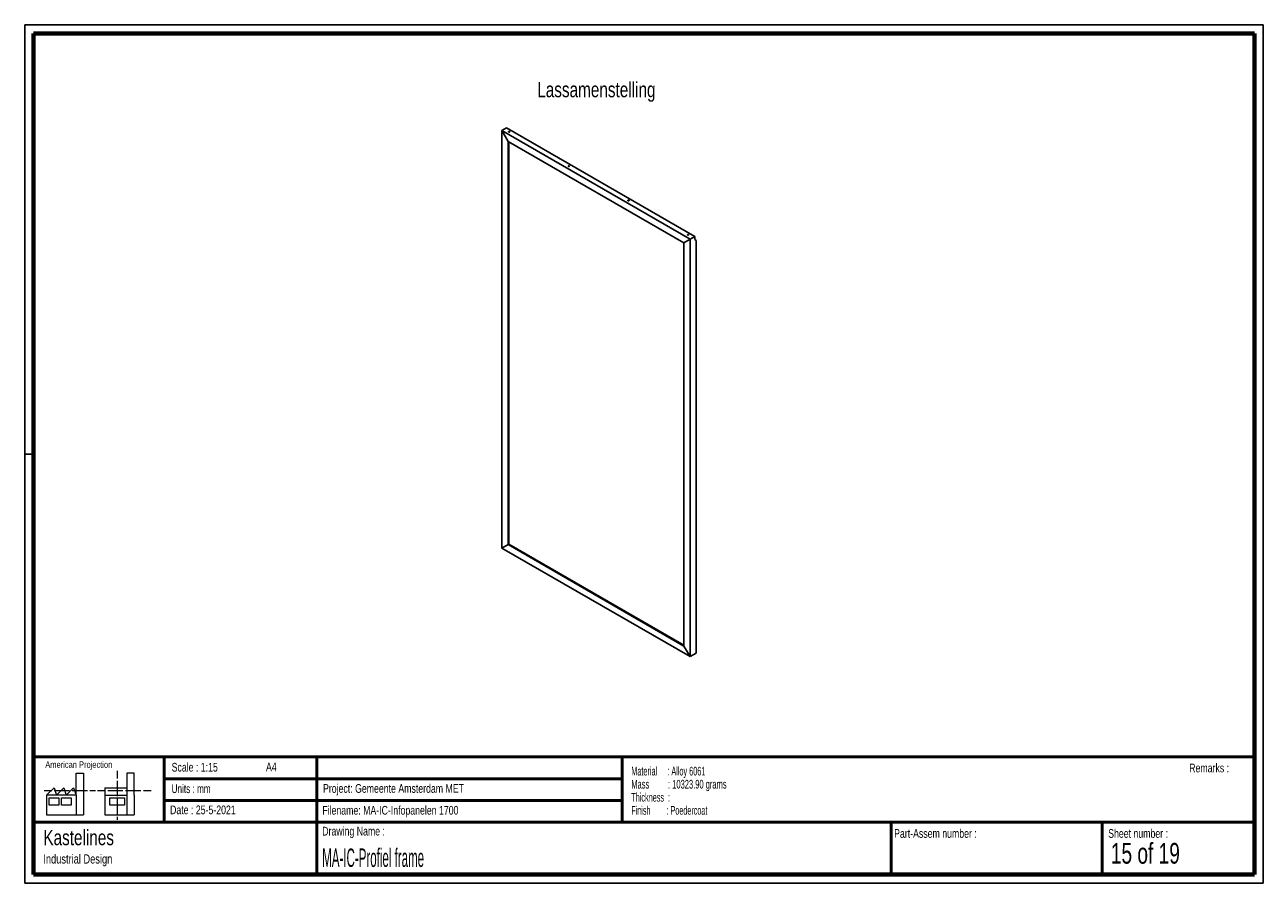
# Paper-space layout 'Sheet14' of a CAD drawing. Header units: millimetres. Extents: x 7 to 291, y 7 to 204.
import ezdxf

# ---------------------------------------------------------------- set-up
doc = ezdxf.new("R2010")
doc.units = ezdxf.units.MM
for name, color, linetype in [('BORDERS', 7, 'Continuous'), ('DRAWING', 7, 'Continuous'), ('TEXT_SHEET_FORMAT', 7, 'Continuous')]:
    doc.layers.add(name, color=color, linetype=linetype)
doc.styles.add('SLDTEXTSTYLE0', font='TXT', dxfattribs={"width": 0.7})
doc.styles.add('SLDTEXTSTYLE1', font='TXT', dxfattribs={"width": 0.75})
doc.styles.add('SLDTEXTSTYLE10', font='TXT', dxfattribs={"width": 0.6875})
doc.styles.add('SLDTEXTSTYLE12', font='TXT', dxfattribs={"width": 0.568654})
doc.styles.add('SLDTEXTSTYLE17', font='TXT', dxfattribs={"width": 0.565172})
doc.styles.add('SLDTEXTSTYLE5', font='TXT', dxfattribs={"width": 0.605})
doc.styles.add('SLDTEXTSTYLE7', font='TXT', dxfattribs={"width": 0.467045})

# ---------------------------------------------------------------- blocks, each defined once
blk = doc.blocks.new('SW_NOTE_0_60')
at = {"layer": 'TEXT_SHEET_FORMAT', "color": 0, "char_height": 2, "attachment_point": 1}
for s, insert, style in [('Material     : Alloy 6061', (0, 2.58), 'SLDTEXTSTYLE5'), ('Mass         : 10323.90 grams', (0, -0.42), 'SLDTEXTSTYLE17'), ('Thickness  :', (0, -3.42), 'SLDTEXTSTYLE5'), ('Finish        : Poedercoat', (0, -6.42), 'SLDTEXTSTYLE12')]:
    blk.add_mtext(s, dxfattribs=dict(at, insert=insert, style=style))
blk = doc.blocks.new('SW_NOTE_0_61')
at = {"layer": 'DRAWING', "color": 0, "attachment_point": 1, "style": 'SLDTEXTSTYLE1'}
for s, insert, char_height in [('Kastelines', (0, 4.51), 3.5), ('Industrial Design', (0, -1.09), 2.1167)]:
    blk.add_mtext(s, dxfattribs=dict(at, insert=insert, char_height=char_height))

psp = doc.layouts.new('Sheet14')

# ---------------------------------------------------------------- linework, layer by layer
at = {"color": 7, "linetype": 'Continuous', "lineweight": 25}
for p, q in [((117.07, 180.11), (115.98, 179.48)), ((115.98, 179.48), (115.98, 83.68)), ((115.98, 179.48), (117.4, 177.03)), ((159.12, 154.58), (115.98, 179.48)), ((117.07, 180.11), (160.2, 155.21)), ((117.4, 177.03), (117.4, 84.49)), ((157.7, 153.77), (117.4, 177.03)), ((117.54, 176.95), (117.54, 84.57)), ((117.54, 176.95), (117.54, 84.57)), ((157.7, 153.77), (159.12, 154.58)), ((157.7, 61.22), (157.7, 153.77)), ((160.2, 155.21), (159.12, 154.58)), ((159.12, 58.78), (159.12, 154.58)), ((160.2, 155.21), (160.2, 154.5)), ((160.2, 154.5), (160.53, 154.31)), ((160.53, 59.59), (160.53, 154.31)), ((115.98, 83.68), (117.4, 84.49)), ((115.98, 83.68), (159.12, 58.78)), ((117.54, 84.57), (117.4, 84.49)), ((117.4, 84.49), (157.7, 61.22)), ((117.54, 84.57), (157.7, 61.39)), ((157.7, 61.22), (159.12, 58.78)), ((160.53, 59.59), (159.12, 58.78))]:
    psp.add_line(p, q, dxfattribs=at)
at = {"color": 7, "linetype": 'Continuous', "lineweight": 25, "flags": 128}
for points in [[(117.55, 179.28), (117.52, 179.26), (117.51, 179.22), (117.52, 179.19), (117.55, 179.17), (117.6, 179.15), (117.66, 179.14), (117.71, 179.15), (117.76, 179.17), (117.79, 179.19), (117.8, 179.22), (117.79, 179.26), (117.76, 179.28), (117.71, 179.3), (117.66, 179.31), (117.6, 179.3), (117.55, 179.28)], [(117.63, 179.14), (117.66, 179.14), (117.68, 179.14)], [(131.23, 171.39), (131.19, 171.36), (131.18, 171.33), (131.19, 171.3), (131.23, 171.27), (131.27, 171.26), (131.33, 171.25), (131.38, 171.26), (131.43, 171.27), (131.46, 171.3), (131.47, 171.33), (131.46, 171.36), (131.43, 171.39), (131.38, 171.41), (131.33, 171.42), (131.27, 171.41), (131.23, 171.39)], [(131.3, 171.25), (131.33, 171.25), (131.35, 171.25)], [(144.9, 163.5), (144.87, 163.47), (144.85, 163.44), (144.87, 163.41), (144.9, 163.38), (144.94, 163.36), (145, 163.36), (145.05, 163.36), (145.1, 163.38), (145.13, 163.41), (145.14, 163.44), (145.13, 163.47), (145.1, 163.5), (145.05, 163.52), (145, 163.52), (144.94, 163.52), (144.9, 163.5)], [(144.97, 163.36), (145, 163.36), (145.02, 163.36)], [(158.57, 155.61), (158.54, 155.58), (158.52, 155.55), (158.54, 155.52), (158.57, 155.49), (158.61, 155.47), (158.67, 155.47), (158.72, 155.47), (158.77, 155.49), (158.8, 155.52), (158.81, 155.55), (158.8, 155.58), (158.77, 155.61), (158.72, 155.63), (158.67, 155.63), (158.61, 155.63), (158.57, 155.61)], [(158.64, 155.47), (158.67, 155.47), (158.69, 155.47)]]:
    psp.add_lwpolyline(points, dxfattribs=at)
at = {"layer": 'BORDERS', "lineweight": 70}
for p, q in [((8.57, 8.78), (8.57, 201.78)), ((8.57, 201.78), (288.57, 201.78)), ((288.57, 201.78), (288.57, 8.78)), ((288.57, 8.78), (8.57, 8.78))]:
    psp.add_line(p, q, dxfattribs=at)
at = {"layer": 'BORDERS', "lineweight": 50}
for p, q in [((8.57, 35.78), (288.57, 35.78)), ((38.57, 35.78), (38.57, 20.78)), ((73.57, 35.78), (73.57, 8.78)), ((143.57, 35.78), (143.57, 20.78)), ((38.57, 30.78), (143.57, 30.78)), ((38.57, 25.78), (143.57, 25.78)), ((8.57, 20.78), (288.57, 20.78)), ((205.22, 8.78), (205.22, 20.78)), ((253.65, 8.78), (253.65, 20.78))]:
    psp.add_line(p, q, dxfattribs=at)
at = {"layer": 'TEXT_SHEET_FORMAT'}
for p, q in [((6.57, 203.78), (290.57, 203.78)), ((6.57, 203.78), (6.57, 6.78)), ((290.57, 203.78), (290.57, 6.78)), ((6.57, 105.28), (8.62, 105.28)), ((6.57, 6.78), (290.57, 6.78))]:
    psp.add_line(p, q, dxfattribs=at)
at = {"layer": 'TEXT_SHEET_FORMAT', "color": 7, "linetype": 'Continuous', "lineweight": 18}
for p, q in [((18.32, 26.97), (18.32, 32.04)), ((18.32, 32.04), (20, 32.04)), ((20, 32.04), (20, 22.47)), ((27.73, 32.6), (27.73, 30.84)), ((31.65, 32.03), (29.97, 32.03)), ((29.97, 32.03), (29.97, 22.47)), ((31.65, 26.97), (31.65, 32.03)), ((11.59, 26.97), (13.28, 28.66)), ((13.28, 28.66), (13.84, 26.97)), ((13.84, 26.97), (15.52, 28.66)), ((15.52, 28.66), (16.08, 26.97)), ((16.08, 26.97), (17.76, 28.66)), ((17.76, 28.66), (18.32, 26.97)), ((24.93, 28.66), (24.93, 26.97)), ((24.93, 28.66), (29.97, 28.66)), ((27.73, 30.25), (27.73, 28.49)), ((27.73, 28.49), (27.73, 26.73)), ((10.98, 28.1), (12.74, 28.1)), ((18.32, 26.97), (11.59, 26.97)), ((11.59, 26.97), (11.59, 22.47)), ((12.16, 26.41), (14.4, 26.41)), ((12.16, 24.72), (12.16, 26.41)), ((13.32, 28.1), (15.08, 28.1)), ((14.4, 26.41), (14.4, 24.72)), ((14.96, 26.41), (17.2, 26.41)), ((14.96, 24.72), (14.96, 26.41)), ((15.08, 28.1), (16.83, 28.1)), ((17.2, 26.41), (17.2, 24.72)), ((17.42, 28.1), (19.17, 28.1)), ((18.32, 26.97), (18.32, 22.47)), ((19.17, 28.1), (20.93, 28.1)), ((21.51, 28.1), (22.81, 28.1)), ((23.24, 28.1), (25, 28.1)), ((24.93, 26.97), (29.97, 26.97)), ((24.93, 26.97), (24.93, 22.47)), ((25.58, 28.1), (27.34, 28.1)), ((26.05, 26.41), (29.41, 26.41)), ((26.05, 24.72), (26.05, 26.41)), ((27.34, 28.1), (29.09, 28.1)), ((27.73, 26.14), (27.73, 24.38)), ((29.41, 26.41), (29.41, 24.72)), ((29.68, 28.1), (31.43, 28.1)), ((31.43, 28.1), (33.19, 28.1)), ((31.65, 26.97), (31.65, 22.47)), ((33.77, 28.1), (35.53, 28.1)), ((14.4, 24.72), (12.16, 24.72)), ((17.2, 24.72), (14.96, 24.72)), ((29.41, 24.72), (26.05, 24.72)), ((27.73, 24.38), (27.73, 22.62)), ((11.59, 22.47), (18.32, 22.47)), ((18.32, 22.47), (20, 22.47)), ((24.93, 22.47), (31.65, 22.47)), ((27.73, 22.03), (27.73, 21.34))]:
    psp.add_line(p, q, dxfattribs=at)

# ---------------------------------------------------------------- block references
at = {"layer": 'DRAWING'}
psp.add_blockref('SW_NOTE_0_61', (10.83, 14.51), dxfattribs=at)
at = {"layer": 'TEXT_SHEET_FORMAT', "color": 218}
psp.add_blockref('SW_NOTE_0_60', (145.65, 30.93), dxfattribs=at)

# ---------------------------------------------------------------- texts
at = {"layer": 'DRAWING', "color": 7, "insert": (124.09, 190.65), "char_height": 3.5, "attachment_point": 1, "style": 'SLDTEXTSTYLE1'}
psp.add_mtext('Lassamenstelling', dxfattribs=at)
at = {"layer": 'TEXT_SHEET_FORMAT', "attachment_point": 1}
for s, insert, char_height, style in [('American Projection', (11.28, 34.76), 1.5, 'SLDTEXTSTYLE1'), ('Scale : 1:15', (40.25, 34.41), 2, 'SLDTEXTSTYLE1'), ('A4', (61.89, 34.49), 2, 'SLDTEXTSTYLE1'), ('Remarks :', (273.6, 34.24), 2, 'SLDTEXTSTYLE1'), ('Units : mm', (40.24, 29.48), 2, 'SLDTEXTSTYLE0'), ('Project: Gemeente Amsterdam MET', (74.96, 29.54), 2, 'SLDTEXTSTYLE1'), ('Date : 25-5-2021', (39.89, 24.62), 2, 'SLDTEXTSTYLE1'), ('Filename: MA-IC-Infopanelen 1700', (74.8, 24.53), 2, 'SLDTEXTSTYLE1'), ('Drawing Name :', (74.78, 19.74), 2, 'SLDTEXTSTYLE1'), ('Part-Assem number :', (205.93, 19.21), 2, 'SLDTEXTSTYLE1'), ('Sheet number :', (255.01, 19.21), 2, 'SLDTEXTSTYLE1'), ('15 of 19', (255.63, 16.04), 4.763, 'SLDTEXTSTYLE10')]:
    psp.add_mtext(s, dxfattribs=dict(at, insert=insert, char_height=char_height, style=style))
at = {"layer": 'TEXT_SHEET_FORMAT', "color": 218, "insert": (74.78, 14.76), "char_height": 4.2333, "attachment_point": 1, "style": 'SLDTEXTSTYLE7'}
psp.add_mtext('MA-IC-Profiel frame', dxfattribs=at)

doc.saveas('drawing.dxf')
